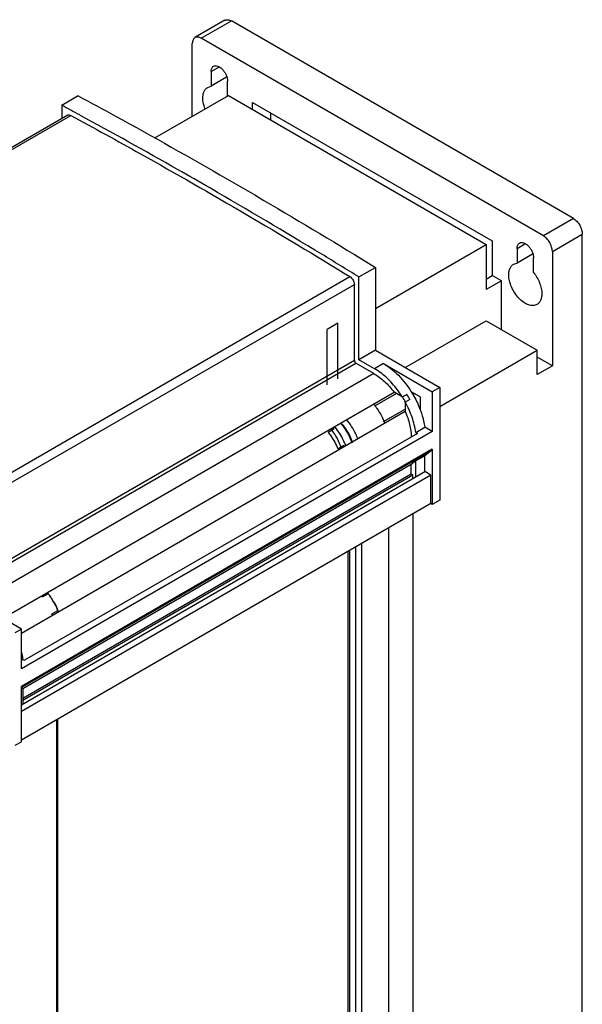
# Model space of a CAD drawing. Header units: millimetres. Extents: x 35 to 269, y 38 to 386.
# Tile 14 of 14: x 136 to 269, y 154 to 386. Entities that reach past the tile are written whole.
import ezdxf

# ---------------------------------------------------------------- set-up
doc = ezdxf.new("R2010")
doc.units = ezdxf.units.MM
doc.header["$LTSCALE"] = 27.53941
doc.layers.get('0').update_dxf_attribs({"linetype": 'CONTINUOUS'})

msp = doc.modelspace()

# ---------------------------------------------------------------- linework, layer by layer
at = {"color": 7, "linetype": 'Continuous'}
for p, q in [((184.48, 385.85), (177.4, 381.77)), ((178.9, 381.62), (185.98, 385.7)), ((266.59, 339.16), (185.98, 385.7)), ((259.52, 335.08), (178.9, 381.62)), ((176.78, 363.25), (176.78, 380.4)), ((181.2, 373.76), (183.05, 374.83)), ((181.2, 373.76), (181.2, 370.3)), ((184.87, 372.42), (181.2, 370.3)), ((185.09, 368.06), (185.09, 371.52)), ((180.4, 370.05), (181.2, 370.3)), ((149.91, 368.06), (146.02, 365.81)), ((167.94, 358.14), (185.27, 368.15)), ((185.27, 368.15), (246.08, 333.04)), ((146.02, 365.81), (146.02, 362.72)), ((190.93, 364.88), (190.93, 366.52)), ((190.93, 366.52), (247.49, 333.86)), ((147.4, 363.52), (56.13, 310.82)), ((56.55, 310.59), (148.11, 363.46)), ((195.17, 364.07), (195.17, 362.43)), ((266.59, 339.16), (259.52, 335.08)), ((261.64, 331.41), (268.71, 335.49)), ((268.71, 112.58), (268.71, 335.49)), ((219.92, 317.93), (246.08, 333.04)), ((246.08, 333.04), (246.08, 322.43)), ((247.49, 333.86), (247.49, 325.69)), ((253.33, 332.12), (255.18, 333.19)), ((253.33, 332.12), (253.33, 328.66)), ((257, 330.78), (253.33, 328.66)), ((257.22, 326.42), (257.22, 329.88)), ((261.64, 331.41), (261.64, 304.46)), ((216.03, 325.4), (219.92, 327.64)), ((219.92, 327.64), (219.92, 308.14)), ((252.52, 328.41), (253.33, 328.66)), ((122.33, 272.56), (213.94, 325.46)), ((216.03, 305.89), (216.03, 325.4)), ((246.08, 324.87), (247.49, 325.69)), ((249.62, 324.47), (247.49, 325.69)), ((123.4, 270.77), (214.97, 323.64)), ((214.97, 305.69), (214.97, 323.64)), ((249.62, 324.47), (246.08, 322.43)), ((249.62, 313.04), (249.62, 324.47)), ((211.08, 314.46), (208.6, 313.04)), ((211.08, 301.4), (211.08, 314.46)), ((226.99, 304.05), (246.08, 315.08)), ((246.08, 315.08), (258.1, 308.14)), ((208.6, 299.97), (208.6, 313.04)), ((219.92, 308.14), (216.03, 305.89)), ((219.92, 308.14), (235.12, 299.36)), ((235.12, 294.87), (258.1, 308.14)), ((258.1, 302.42), (258.1, 308.14)), ((261.64, 304.46), (258.1, 306.5)), ((214.97, 305.69), (123.4, 252.82)), ((123.75, 252.21), (215.32, 305.07)), ((219.56, 302.63), (215.32, 305.07)), ((219.72, 303.76), (216.03, 305.89)), ((221.84, 304.98), (219.72, 303.76)), ((221.84, 304.98), (233.35, 298.34)), ((261.64, 304.46), (258.1, 302.42)), ((219.56, 302.63), (127.85, 249.68)), ((235.12, 299.36), (233.35, 298.34)), ((235.12, 299.36), (235.12, 272.82)), ((132.45, 245.16), (224.36, 298.22)), ((224.87, 297.93), (219.76, 294.98)), ((226.27, 297.12), (224.36, 298.22)), ((226.27, 297.12), (227.33, 297.73)), ((230.52, 297.11), (228.39, 298.34)), ((228.76, 297.73), (229.11, 297.93)), ((230.52, 297.11), (230.52, 294.04)), ((233.35, 298.34), (233.35, 288.95)), ((228.05, 296.51), (226.99, 295.9)), ((226.99, 295.9), (226.99, 293.67)), ((226.99, 293.67), (136.48, 241.42)), ((221.88, 291.31), (226.99, 294.26)), ((233.35, 288.95), (136.48, 233.02)), ((229.82, 288.54), (137.19, 235.06)), ((208.79, 288.84), (210.21, 289.66)), ((229.46, 288.74), (231.58, 289.97)), ((229.46, 288.74), (229.82, 288.54)), ((233.35, 288.95), (231.58, 289.97)), ((212.49, 285.7), (211.08, 284.88)), ((233.35, 284.82), (136.48, 228.9)), ((136.48, 228.73), (233.27, 284.61)), ((231.58, 283.26), (229.46, 282.04)), ((233.27, 284.61), (231.58, 283.26)), ((231.58, 279.52), (231.58, 283.26)), ((233.35, 284.82), (233.35, 271.8)), ((228.4, 281.19), (136.83, 228.32)), ((229.46, 282.04), (228.4, 281.19)), ((228.4, 278.91), (228.4, 281.19)), ((229.46, 278.29), (229.46, 282.04)), ((136.48, 224.61), (231.58, 279.52)), ((233, 278.7), (136.48, 222.98)), ((228.4, 278.91), (136.83, 226.04)), ((228.76, 278.7), (136.83, 225.63)), ((228.76, 278.7), (228.4, 278.91)), ((228.76, 277.89), (228.76, 278.7)), ((233, 278.7), (231.58, 279.52)), ((233, 272.01), (233, 278.7)), ((233, 272.01), (136.48, 216.28)), ((233.35, 271.8), (233, 272.01)), ((235.12, 272.82), (233.35, 271.8)), ((228.76, 269.56), (228.76, 100.13)), ((223.1, 88.7), (223.1, 266.29)), ((216.74, 85.03), (216.74, 262.62)), ((213.55, 108.09), (213.55, 260.78)), ((213.91, 83.39), (213.91, 260.98)), ((215.32, 84.21), (215.32, 261.8)), ((142.82, 250.75), (141.41, 249.93)), ((142.48, 250.95), (142.82, 250.75)), ((136.48, 242.41), (124.97, 249.05)), ((143.69, 245.98), (145.11, 246.79)), ((145.11, 246.79), (145.11, 246.4)), ((135.06, 241.59), (136.48, 242.41)), ((136.48, 233.02), (136.48, 242.41)), ((136.48, 235.06), (136.83, 235.26)), ((136.83, 235.26), (137.19, 235.06)), ((136.48, 215.87), (136.48, 228.9)), ((136.48, 228.36), (136.83, 228.56)), ((136.83, 228.56), (136.83, 224.81)), ((144.75, 221.06), (144.75, 127.98)), ((145.11, 68.58), (145.11, 221.26)), ((135.06, 215.06), (136.48, 215.87))]:
    msp.add_line(p, q, dxfattribs=at)
for centre, radius, start, end in [((-495.84, -824.36), 1352.23, 61.45943, 61.66191), ((208.17, 285.43), 21.6, 29.081, 32.8503), ((206.8, 284.87), 24.23, 28.7196, 32.0738), ((197.71, 279.92), 16.25, 38.0881, 39.1578), ((200.92, 282.17), 11.22, 38.7705, 39.4634), ((197.37, 279.73), 16.23, 37.7178, 38.9684), ((197.48, 279.55), 16.23, 21.032, 22.2825), ((197.81, 279.74), 16.25, 20.8426, 21.9122), ((129.94, 240.79), 16.29, 38.0534, 38.9812), ((129.81, 240.69), 16.45, 37.7491, 38.0545), ((129.55, 240.49), 16.78, 34.6903, 37.7414), ((128.57, 240.01), 16.23, 37.7178, 38.9684), ((129.34, 240.34), 17.03, 33.2554, 34.6969), ((129.15, 240.22), 17.26, 26.7469, 33.2534), ((129.13, 240.21), 17.28, 29.9987, 32.5463), ((128.68, 239.82), 16.23, 21.032, 22.2825), ((129.35, 240.32), 17.03, 25.3034, 26.7449), ((129.58, 240.43), 16.78, 22.2589, 25.31), ((129.88, 240.55), 16.45, 21.9458, 22.2512), ((130.04, 240.62), 16.29, 21.0192, 21.9469)]:
    msp.add_arc(centre, radius, start, end, dxfattribs=at)
for points, knots in [([(184.48, 385.85), (184.57, 385.91), (184.8, 385.99), (185.18, 386), (185.58, 385.9), (185.84, 385.78), (185.98, 385.7)], [0, 0, 0, 0, 0.217746, 0.450884, 0.710461, 1, 1, 1, 1]), ([(177.4, 381.77), (177.31, 381.71), (177.12, 381.56), (176.92, 381.23), (176.81, 380.84), (176.78, 380.55), (176.78, 380.4)], [0, 0, 0, 0, 0.217745, 0.450883, 0.71046, 1, 1, 1, 1]), ([(178.9, 381.62), (178.77, 381.7), (178.51, 381.82), (178.11, 381.92), (177.73, 381.91), (177.5, 381.83), (177.4, 381.77)], [0, 0, 0, 0, 0.289539, 0.549116, 0.782254, 1, 1, 1, 1]), ([(181.2, 373.76), (181.2, 373.9), (181.22, 374.17), (181.33, 374.53), (181.51, 374.83), (181.68, 374.97), (181.77, 375.02)], [0, 0, 0, 0, 0.28954, 0.549132, 0.782271, 1, 1, 1, 1]), ([(181.77, 375.02), (181.91, 375.1), (182.25, 375.19), (182.81, 375.08), (183.38, 374.77), (183.92, 374.29), (184.4, 373.67), (184.78, 372.97), (185.03, 372.25), (185.09, 371.75), (185.09, 371.52)], [0, 0, 0, 0, 0.086934, 0.186401, 0.303784, 0.43759, 0.58209, 0.729399, 0.871174, 1, 1, 1, 1]), ([(179.26, 367.54), (179.26, 367.81), (179.3, 368.34), (179.52, 369.07), (179.88, 369.66), (180.22, 369.95), (180.4, 370.05)], [0, 0, 0, 0, 0.289699, 0.549086, 0.782198, 1, 1, 1, 1]), ([(149.91, 368.06), (152.84, 366.48), (164.57, 360.1), (176.22, 353.54), (184.92, 348.52)], [0, 0, 0, 0, 0.248433, 1, 1, 1, 1]), ([(179.76, 365.04), (179.68, 365.25), (179.41, 366.05), (179.26, 366.91), (179.26, 367.54)], [0, 0, 0, 0, 0.266143, 1, 1, 1, 1]), ([(147.4, 363.52), (147.44, 363.54), (147.55, 363.58), (147.8, 363.59), (147.99, 363.52), (148.11, 363.46)], [0, 0, 0, 0, 0.220108, 0.454677, 1, 1, 1, 1]), ([(148.11, 363.46), (153.62, 360.48), (175.82, 348.26), (197.68, 335.43), (213.94, 325.46)], [0, 0, 0, 0, 0.247098, 1, 1, 1, 1]), ([(181.03, 346.27), (178.46, 347.75), (168.25, 353.6), (157.97, 359.33), (150.23, 363.54)], [0, 0, 0, 0, 0.251378, 1, 1, 1, 1]), ([(184.92, 348.52), (187.84, 346.83), (199.58, 339.99), (211.22, 332.99), (219.92, 327.64)], [0, 0, 0, 0, 0.248483, 1, 1, 1, 1]), ([(216.03, 325.4), (213.12, 327.19), (201.52, 334.27), (189.83, 341.19), (181.03, 346.27)], [0, 0, 0, 0, 0.251518, 1, 1, 1, 1]), ([(266.59, 339.16), (266.89, 338.99), (267.46, 338.51), (268.12, 337.6), (268.58, 336.57), (268.71, 335.84), (268.71, 335.49)], [0, 0, 0, 0, 0.237252, 0.499999, 0.762746, 1, 1, 1, 1]), ([(261.64, 331.41), (261.64, 331.75), (261.51, 332.49), (261.05, 333.52), (260.39, 334.43), (259.82, 334.91), (259.52, 335.08)], [0, 0, 0, 0, 0.237254, 0.500001, 0.762748, 1, 1, 1, 1]), ([(253.33, 332.12), (253.33, 332.26), (253.35, 332.53), (253.46, 332.89), (253.64, 333.18), (253.81, 333.33), (253.9, 333.38)], [0, 0, 0, 0, 0.289545, 0.549137, 0.782278, 1, 1, 1, 1]), ([(253.9, 333.38), (254.03, 333.46), (254.38, 333.55), (254.94, 333.44), (255.5, 333.13), (256.05, 332.64), (256.53, 332.03), (256.91, 331.33), (257.15, 330.61), (257.22, 330.11), (257.22, 329.88)], [0, 0, 0, 0, 0.086927, 0.186392, 0.30378, 0.437587, 0.582083, 0.72939, 0.871174, 1, 1, 1, 1]), ([(251.38, 325.9), (251.38, 326.17), (251.43, 326.7), (251.64, 327.43), (252, 328.02), (252.34, 328.31), (252.52, 328.41)], [0, 0, 0, 0, 0.289699, 0.549086, 0.782198, 1, 1, 1, 1]), ([(213.94, 325.46), (214.09, 325.37), (214.36, 325.12), (214.69, 324.67), (214.9, 324.17), (214.97, 323.81), (214.97, 323.64)], [0, 0, 0, 0, 0.239149, 0.501922, 0.763653, 1, 1, 1, 1]), ([(258.02, 318.89), (257.89, 318.81), (257.59, 318.68), (256.91, 318.58), (255.94, 318.77), (254.81, 319.39), (253.72, 320.36), (252.76, 321.59), (252.01, 322.99), (251.51, 324.44), (251.38, 325.43), (251.38, 325.9)], [0, 0, 0, 0, 0.042877, 0.087523, 0.186929, 0.30424, 0.437966, 0.582371, 0.729593, 0.871254, 1, 1, 1, 1]), ([(257.22, 326.42), (257.81, 325.68), (258.53, 324.44), (259.06, 322.69), (259.16, 321.82), (259.16, 321.4)], [0, 0, 0, 0, 0.521737, 0.771684, 1, 1, 1, 1]), ([(259.16, 321.4), (259.16, 321.13), (259.12, 320.6), (258.9, 319.87), (258.54, 319.28), (258.2, 318.99), (258.02, 318.89)], [0, 0, 0, 0, 0.289641, 0.549111, 0.782236, 1, 1, 1, 1]), ([(214.97, 305.69), (214.97, 305.57), (215.05, 305.33), (215.22, 305.14), (215.32, 305.07)], [0, 0, 0, 0, 0.500001, 1, 1, 1, 1]), ([(221.84, 304.98), (222.47, 304.62), (223.7, 303.77), (226.02, 301.67), (227.52, 299.74), (228.39, 298.34)], [0, 0, 0, 0, 0.229071, 0.475174, 1, 1, 1, 1]), ([(219.56, 302.63), (220.46, 302.11), (222.21, 300.77), (223.67, 299.13), (224.36, 298.22)], [0, 0, 0, 0, 0.47638, 1, 1, 1, 1]), ([(224.8, 299.21), (224.06, 300.15), (222.51, 301.83), (220.67, 303.21), (219.72, 303.76)], [0, 0, 0, 0, 0.52291, 1, 1, 1, 1]), ([(226.27, 297.12), (226.16, 297.3), (225.69, 298.02), (225.19, 298.71), (224.8, 299.21)], [0, 0, 0, 0, 0.251443, 1, 1, 1, 1]), ([(228.39, 298.34), (228.61, 298), (229.42, 296.62), (230.1, 295.16), (230.52, 294.04)], [0, 0, 0, 0, 0.251915, 1, 1, 1, 1]), ([(219.5, 295.49), (219.78, 295.14), (220.86, 293.7), (221.71, 292.09), (222.19, 290.83)], [0, 0, 0, 0, 0.248847, 1, 1, 1, 1]), ([(229.46, 288.74), (229.29, 289.96), (228.66, 292.43), (227.62, 294.75), (226.99, 295.9)], [0, 0, 0, 0, 0.484799, 1, 1, 1, 1]), ([(226.99, 293.67), (227.41, 292.68), (228.06, 290.73), (228.37, 288.68), (228.4, 287.69)], [0, 0, 0, 0, 0.521301, 1, 1, 1, 1]), ([(230.52, 294.04), (230.65, 293.7), (231.11, 292.37), (231.44, 291), (231.58, 289.97)], [0, 0, 0, 0, 0.258609, 1, 1, 1, 1]), ([(211.72, 291), (212, 290.65), (213.08, 289.21), (213.93, 287.6), (214.41, 286.34)], [0, 0, 0, 0, 0.248847, 1, 1, 1, 1]), ([(211.82, 291.05), (212.43, 290.39), (213.49, 288.92), (214.24, 287.26), (214.51, 286.4)], [0, 0, 0, 0, 0.499999, 1, 1, 1, 1]), ([(215.83, 287.15), (215.67, 287.57), (214.96, 289.22), (213.99, 290.77), (213.13, 291.81)], [0, 0, 0, 0, 0.248848, 1, 1, 1, 1]), ([(208.79, 288.84), (209.03, 288.54), (209.92, 287.3), (210.64, 285.94), (211.08, 284.88)], [0, 0, 0, 0, 0.249147, 1, 1, 1, 1]), ([(209.67, 289.2), (210.14, 288.61), (210.98, 287.33), (211.56, 285.92), (211.77, 285.2)], [0, 0, 0, 0, 0.503772, 1, 1, 1, 1]), ([(212.89, 285.8), (212.74, 286.17), (212.09, 287.63), (211.24, 289), (210.5, 289.94)], [0, 0, 0, 0, 0.249096, 1, 1, 1, 1]), ([(233.35, 284.82), (233.35, 284.8), (233.35, 284.73), (233.31, 284.64), (233.27, 284.61)], [0, 0, 0, 0, 0.290544, 1, 1, 1, 1]), ([(142.82, 250.75), (142.9, 250.65), (143.2, 250.25), (143.49, 249.83), (143.7, 249.5)], [0, 0, 0, 0, 0.248288, 1, 1, 1, 1]), ([(144.1, 248.85), (144.19, 248.68), (144.56, 248.01), (144.89, 247.32), (145.11, 246.79)], [0, 0, 0, 0, 0.251446, 1, 1, 1, 1]), ([(136.51, 236.91), (136.55, 236.78), (136.67, 236.23), (136.77, 235.68), (136.83, 235.26)], [0, 0, 0, 0, 0.254538, 1, 1, 1, 1])]:
    msp.add_open_spline(points, degree=3, knots=knots, dxfattribs=at)

doc.saveas('drawing.dxf')
